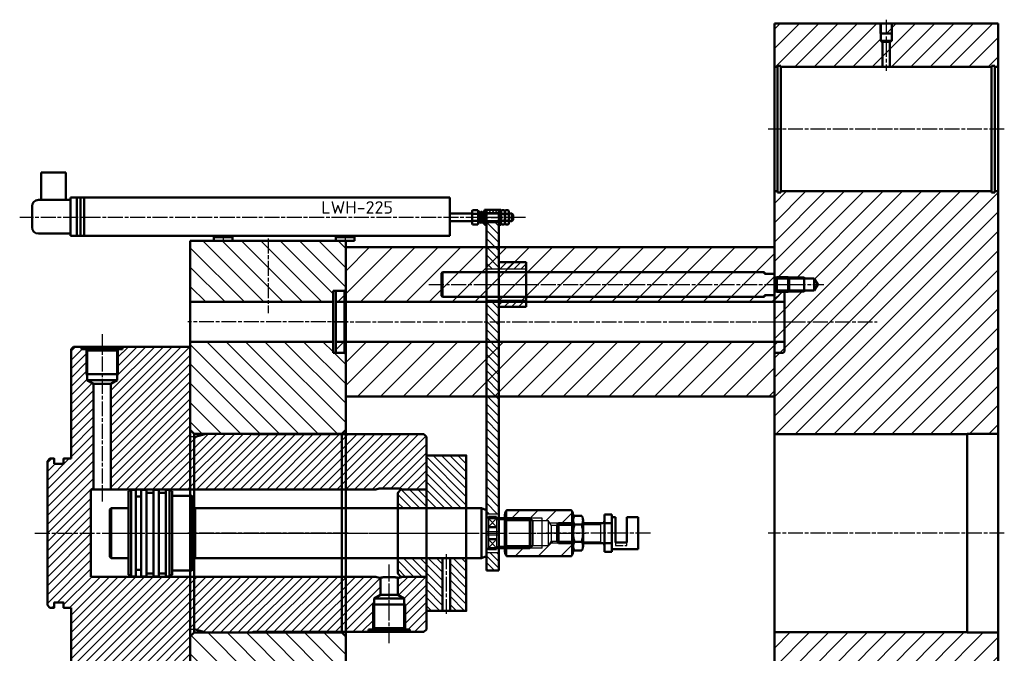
# Model space of a CAD drawing. Header units: millimetres. Extents: x 400 to 2057, y 298 to 1124.
# Tile 2 of 3: x 400 to 1192, y 614 to 1124. Entities that reach past the tile are written whole.
import ezdxf
from ezdxf.enums import TextEntityAlignment as Align

# ---------------------------------------------------------------- set-up
doc = ezdxf.new("R2010")
doc.units = ezdxf.units.MM
for name, pattern in [('AM_DIN_F_W050x2', [3.125, 2.25, -0.875]), ('AM_DIN_G_W050x2', [6.875, 4.75, -0.875, 0.375, -0.875]), ('AM_ISO02W050', [7.5, 6, -1.5]), ('AM_ISO08W050', [18, 12, -1.5, 3, -1.5])]:
    doc.linetypes.add(name, pattern=pattern)
for name, color, linetype, lineweight in [('AM_0', 7, 'Continuous', 50), ('AM_3', 6, 'AM_ISO02W050', 25), ('AM_4', 92, 'Continuous', 25), ('AM_4N', 92, 'Continuous', 25), ('AM_6', 140, 'Continuous', 35), ('AM_7', 142, 'AM_ISO08W050', 25), ('AM_8', 1, 'Continuous', 25)]:
    doc.layers.add(name, color=color, linetype=linetype, lineweight=lineweight)
doc.styles.get("Standard").update_dxf_attribs({"font": 'ISOCP.SHX'})
pattern_1 = [(45, (614.869, 800.738), (-9.1924, 9.1924), [])]
pattern_2 = [(135, (97.744, 710.738), (-7.77817, -7.77817), [])]
pattern_3 = [(45, (2110.772, 710.738), (7.77817, -7.77817), [])]
pattern_4 = [(45, (379.5695, 519.7415), (-3.535534, 3.535534), [])]
pattern_5 = [(135, (752.3824, 651.7373), (-3.3234, -3.3234), [])]
pattern_6 = [(45, (752.3824, 651.7373), (-2.828427, 2.828427), [])]
pattern_7 = [(135, (681.0673, 625.24), (-3.3234, -3.3234), [])]

msp = doc.modelspace()

# ---------------------------------------------------------------- hatches: boundary and pattern name
at = {"layer": 'AM_8'}
h = msp.add_hatch(dxfattribs=at)
h.set_pattern_fill('_U', color=256, scale=11, angle=135, style=0, pattern_type=0)
h.set_pattern_definition(pattern_3)
h.paths.add_polyline_path([(1012.27, 1086.74), (1009.57, 1086.74), (1009.57, 1085.74), (1007.07, 1085.74), (1007.07, 1120.74), (1187.07, 1120.74), (1187.07, 1085.74), (1184.57, 1085.74), (1184.57, 1086.74), (1181.87, 1086.74), (1181.87, 1085.74), (1012.27, 1085.74)])
h.paths.add_polyline_path([(1100.07, 1105.94), (1101.46, 1106.74), (1101.46, 1112.74), (1092.68, 1112.74), (1092.68, 1106.74), (1094.07, 1105.94)], flags=16)
h = msp.add_hatch(dxfattribs=at)
h.set_pattern_fill('_U', color=256, scale=11, angle=135, style=0, pattern_type=0)
h.set_pattern_definition(pattern_3)
h.paths.add_polyline_path([(1007.69, 915.67), (1007.07, 916.74), (1007.07, 985.74), (1009.57, 985.74), (1009.57, 984.74), (1012.27, 984.74), (1012.27, 985.74), (1181.87, 985.74), (1181.87, 984.74), (1184.57, 984.74), (1184.57, 985.74), (1187.07, 985.74), (1187.07, 790.74), (1162.07, 790.74), (1162.07, 790.49), (1007.07, 790.49), (1007.07, 904.74), (1007.69, 905.81), (1039.07, 905.81), (1041.91, 910.74), (1039.07, 915.67)])
h = msp.add_hatch(dxfattribs=at)
h.set_pattern_fill('_U', color=256, scale=1.76, angle=135, style=0, pattern_type=0)
h.set_pattern_definition([(135, (752.3824, 651.7373), (-1.244508, -1.244508), [])])
h.paths.add_polyline_path([(775.38, 968.74), (785.38, 968.74), (785.38, 970.74), (775.38, 970.74)])
h = msp.add_hatch(dxfattribs=at)
h.set_pattern_fill('_U', color=256, scale=4.7, angle=135, style=0, pattern_type=0)
h.set_pattern_definition(pattern_5)
h.paths.add_polyline_path([(785.38, 923.24), (785.38, 960.74), (775.38, 960.74), (775.38, 923.24)])
h = msp.add_hatch(dxfattribs=at)
h.set_pattern_fill('_U', color=256, scale=11, angle=135, style=0, pattern_type=0)
h.set_pattern_definition(pattern_2)
h.paths.add_polyline_path([(652.07, 896.74), (652.07, 905.74), (661.07, 905.74), (662.07, 906.74), (662.07, 945.74), (537.07, 945.74), (537.07, 896.74)])
h = msp.add_hatch(dxfattribs=at)
h.set_pattern_fill('_U', color=256, scale=13, angle=45, style=0, pattern_type=0)
h.set_pattern_definition(pattern_1)
h.paths.add_polyline_path([(1015.07, 904.74), (1014.07, 905.74), (1007.07, 905.74), (1007.07, 940.74), (662.07, 940.74), (662.07, 905.74), (655.07, 905.74), (654.07, 904.74), (654.07, 896.74), (1015.07, 896.74)])
h = msp.add_hatch(dxfattribs=at)
h.set_pattern_fill('_U', color=256, scale=4, angle=45, style=0, pattern_type=0)
h.set_pattern_definition(pattern_6)
h.paths.add_polyline_path([(785.38, 923.24), (807.38, 923.24), (807.38, 928.74), (785.38, 928.74)])
h = msp.add_hatch(dxfattribs=at)
h.set_pattern_fill('_U', color=256, scale=4.7, angle=135, style=0, pattern_type=0)
h.set_pattern_definition(pattern_5)
h.paths.add_polyline_path([(785.38, 726.37), (785.38, 898.24), (775.38, 898.24), (775.38, 726.37)])
h = msp.add_hatch(dxfattribs=at)
h.set_pattern_fill('_U', color=256, scale=4, angle=45, style=0, pattern_type=0)
h.set_pattern_definition(pattern_6)
h.paths.add_polyline_path([(785.38, 892.74), (807.38, 892.74), (807.38, 898.24), (785.38, 898.24)])
h = msp.add_hatch(dxfattribs=at)
h.set_pattern_fill('_U', color=256, scale=11, angle=135, style=0, pattern_type=0)
h.set_pattern_definition(pattern_2)
h.paths.add_polyline_path([(661.07, 855.74), (652.07, 855.74), (652.07, 864.74), (537.07, 864.74), (537.07, 793.74), (540.07, 790.74), (659.07, 790.74), (662.07, 793.74), (662.07, 854.74)])
h = msp.add_hatch(dxfattribs=at)
h.set_pattern_fill('_U', color=256, scale=13, angle=45, style=0, pattern_type=0)
h.set_pattern_definition(pattern_1)
h.paths.add_polyline_path([(654.07, 856.74), (655.07, 855.74), (662.07, 855.74), (662.07, 820.74), (1007.07, 820.74), (1007.07, 855.74), (1014.07, 855.74), (1015.07, 856.74), (1015.07, 864.74), (654.07, 864.74)])
h = msp.add_hatch(dxfattribs=at)
h.set_pattern_fill('_U', color=256, scale=5, angle=45, style=0, pattern_type=0)
h.set_pattern_definition(pattern_4)
edge = h.paths.add_edge_path()
edge.add_line((479.29, 858.74), (478.13, 857.58))
edge.add_line((478.13, 857.58), (478.13, 833.74))
edge.add_line((478.13, 833.74), (473.07, 830.82))
edge.add_line((473.07, 830.82), (473.07, 745.74))
edge.add_line((473.07, 745.74), (686.33, 745.74))
edge.add_line((686.33, 745.74), (689.07, 746.74))
edge.add_line((689.07, 746.74), (705.07, 746.74))
edge.add_line((705.07, 746.74), (707.82, 745.74))
edge.add_line((707.82, 745.74), (727.07, 745.74))
edge.add_line((727.07, 745.74), (727.07, 788.24))
edge.add_line((727.07, 788.24), (725.07, 790.24))
edge.add_line((725.07, 790.24), (587.57, 790.24))
edge.add_arc((587.57, 790.74), 0.499, 180.00011, 269.99989, ccw=False)
edge.add_line((587.07, 790.74), (587.07, 790.74))
edge.add_line((587.07, 790.74), (549.79, 790.74))
edge.add_line((549.79, 790.74), (540.85, 788.34))
edge.add_line((540.85, 788.34), (537.07, 788.34))
edge.add_line((537.07, 788.34), (537.07, 860.74))
edge.add_line((537.07, 860.74), (443.07, 860.74))
edge.add_line((443.07, 860.74), (441.07, 858.74))
edge.add_line((441.07, 858.74), (441.07, 770.74))
edge.add_line((441.07, 770.74), (435.27, 770.74))
edge.add_arc((435.27, 770.54), 0.2, 89.99985, 180)
edge.add_line((435.07, 770.54), (435.07, 766.64))
edge.add_line((435.07, 766.64), (435.07, 766.44))
edge.add_line((435.07, 766.44), (434.87, 766.44))
edge.add_line((434.87, 766.44), (427.77, 766.44))
edge.add_line((427.77, 766.44), (427.57, 766.44))
edge.add_line((427.57, 766.44), (427.57, 766.64))
edge.add_line((427.57, 766.64), (427.57, 770.54))
edge.add_arc((427.37, 770.54), 0.2, 360, 450.0016)
edge.add_line((427.37, 770.74), (424.07, 770.74))
edge.add_line((424.07, 770.74), (422.07, 768.74))
edge.add_line((422.07, 768.74), (422.07, 652.74))
edge.add_line((422.07, 652.74), (424.07, 650.74))
edge.add_line((424.07, 650.74), (427.37, 650.74))
edge.add_arc((427.37, 650.94), 0.2, 269.99957, 360.00043)
edge.add_line((427.57, 650.94), (427.57, 655.04))
edge.add_line((427.57, 655.04), (427.77, 655.04))
edge.add_line((427.77, 655.04), (435.07, 655.04))
edge.add_line((435.07, 655.04), (435.07, 650.94))
edge.add_arc((435.27, 650.94), 0.2, 180.00101, 269.99899)
edge.add_line((435.27, 650.74), (441.07, 650.74))
edge.add_line((441.07, 650.74), (441.07, 562.74))
edge.add_line((441.07, 562.74), (443.07, 560.74))
edge.add_line((443.07, 560.74), (537.07, 560.74))
edge.add_line((537.07, 560.74), (537.07, 633.14))
edge.add_line((537.07, 633.14), (540.85, 633.14))
edge.add_line((540.85, 633.14), (549.79, 630.74))
edge.add_line((549.79, 630.74), (587.07, 630.74))
edge.add_line((587.07, 630.74), (587.07, 630.74))
edge.add_arc((587.57, 630.74), 0.499, 89.9996, 180.0004, ccw=False)
edge.add_line((587.57, 631.24), (680.57, 631.24))
edge.add_line((680.57, 631.24), (680.57, 633.24))
edge.add_line((680.57, 633.24), (683.85, 633.24))
edge.add_line((683.85, 633.24), (685.01, 634.4))
edge.add_line((685.01, 634.4), (685.01, 658.24))
edge.add_line((685.01, 658.24), (690.07, 661.16))
edge.add_line((690.07, 661.16), (690.07, 674.74))
edge.add_line((690.07, 674.74), (689.07, 674.74))
edge.add_line((689.07, 674.74), (686.33, 675.74))
edge.add_line((686.33, 675.74), (457.07, 675.74))
edge.add_line((457.07, 675.74), (457.07, 745.74))
edge.add_line((457.07, 745.74), (459.07, 745.74))
edge.add_line((459.07, 745.74), (459.07, 830.82))
edge.add_line((459.07, 830.82), (454.01, 833.74))
edge.add_line((454.01, 833.74), (454.01, 857.58))
edge.add_line((454.01, 857.58), (452.85, 858.74))
edge.add_line((452.85, 858.74), (479.29, 858.74))
h = msp.add_hatch(dxfattribs=at)
h.set_pattern_fill('_U', color=256, scale=4.7, angle=135, style=0, pattern_type=0)
h.set_pattern_definition(pattern_7)
h.paths.add_polyline_path([(706.57, 745.74), (704.07, 743.24), (704.07, 730.74), (759.07, 730.74), (759.07, 773.24), (727.07, 773.24), (727.07, 745.74)])
h = msp.add_hatch(dxfattribs=at)
h.set_pattern_fill('_U', color=256, scale=10.4, angle=45, style=0, pattern_type=0)
h.set_pattern_definition([(45, (760.106, 672.264), (-7.3539, 7.3539), [])])
edge = h.paths.add_edge_path()
edge.add_line((844.11, 717.16), (844.1, 704.32))
edge.add_line((844.1, 704.32), (845.11, 702.74))
edge.add_line((845.11, 702.74), (845.11, 724.02))
edge.add_arc((836.82, 724.52), 8.31, 356.54854, 394.43076)
edge.add_line((843.67, 729.21), (791.55, 729.21))
edge.add_arc((800.45, 723.84), 10.4, 148.86375, 186.06067)
edge.add_line((790.11, 722.74), (790.11, 722.74))
edge.add_line((790.11, 722.74), (791.17, 720.9))
edge.add_line((791.17, 720.9), (825.11, 720.9))
edge.add_line((825.11, 720.9), (827.46, 717.16))
edge.add_line((827.46, 717.16), (844.11, 717.16))
h = msp.add_hatch(dxfattribs=at)
h.set_pattern_fill('_U', color=256, scale=13, angle=45, style=0, pattern_type=0)
h.set_pattern_definition([(45, (760.106, 672.264), (-9.1924, 9.1924), [])])
edge = h.paths.add_edge_path()
edge.add_arc((798.4, 696.96), 8.3, 176.54526, 214.43402)
edge.add_line((791.55, 692.26), (843.67, 692.26))
edge.add_arc((836.82, 696.96), 8.3, 325.56764, 363.45346)
edge.add_line((845.11, 697.46), (845.11, 702.74))
edge.add_line((845.11, 702.74), (844.1, 704.32))
edge.add_line((844.1, 704.32), (827.46, 704.32))
edge.add_line((827.46, 704.32), (825.11, 700.58))
edge.add_line((825.11, 700.58), (791.17, 700.58))
edge.add_line((791.17, 700.58), (791.17, 720.9))
edge.add_line((791.17, 720.9), (790.11, 722.74))
edge.add_line((790.11, 722.74), (790.11, 697.46))
h = msp.add_hatch(dxfattribs=at)
h.set_pattern_fill('_U', color=256, scale=4.7, angle=135, style=0, pattern_type=0)
h.set_pattern_definition(pattern_7)
h.paths.add_polyline_path([(727.07, 648.24), (740.07, 648.24), (740.07, 690.74), (704.07, 690.74), (704.07, 678.24), (706.57, 675.74), (727.07, 675.74)])
h = msp.add_hatch(dxfattribs=at)
h.set_pattern_fill('_U', color=256, scale=4.7, angle=135, style=0, pattern_type=0)
h.set_pattern_definition(pattern_7)
h.paths.add_polyline_path([(746.07, 690.74), (746.07, 648.24), (759.07, 648.24), (759.07, 690.74)])
h = msp.add_hatch(dxfattribs=at)
h.set_pattern_fill('_U', color=256, scale=3.76, angle=135, style=0, pattern_type=0)
h.set_pattern_definition([(135, (752.3824, 651.7373), (-2.65872, -2.65872), [])])
h.paths.add_polyline_path([(775.38, 695.11), (775.38, 680.74), (785.38, 680.74), (785.38, 695.11)])
h = msp.add_hatch(dxfattribs=at)
h.set_pattern_fill('_U', color=256, scale=5, angle=45, style=0, pattern_type=0)
h.set_pattern_definition(pattern_4)
h.paths.add_polyline_path([(709.13, 634.4), (710.29, 633.24), (713.57, 633.24), (713.57, 631.24), (725.07, 631.24), (727.07, 633.24), (727.07, 675.74), (707.82, 675.74), (705.07, 674.74), (704.07, 674.74), (704.07, 661.16), (709.13, 658.24), (709.13, 658.24)])
h = msp.add_hatch(dxfattribs=at)
h.set_pattern_fill('_U', color=256, scale=11, angle=135, style=0, pattern_type=0)
h.set_pattern_definition(pattern_2)
h.paths.add_polyline_path([(662.07, 627.74), (659.07, 630.74), (540.07, 630.74), (537.07, 627.74), (537.07, 599.49), (662.07, 599.49)])
h = msp.add_hatch(dxfattribs=at)
h.set_pattern_fill('_U', color=256, scale=11, angle=135, style=0, pattern_type=0)
h.set_pattern_definition(pattern_3)
h.paths.add_polyline_path([(1018.31, 553.59), (1017.07, 555.74), (1017.07, 565.74), (1008.07, 565.74), (1007.07, 566.74), (1007.07, 630.99), (1162.07, 630.99), (1162.07, 630.74), (1187.07, 630.74), (1187.07, 435.74), (1184.57, 435.74), (1184.57, 436.74), (1181.87, 436.74), (1181.87, 435.74), (1012.27, 435.74), (1012.27, 436.74), (1009.57, 436.74), (1009.57, 435.74), (1007.07, 435.74), (1007.07, 514.74), (1008.07, 515.74), (1017.07, 515.74), (1017.07, 525.74), (1018.31, 527.88), (1077.27, 527.88), (1084.69, 540.74), (1077.27, 553.59)])

# ---------------------------------------------------------------- linework, layer by layer
for p, q in [((785.38, 970.74), (775.38, 970.74)), ((775.38, 968.74), (785.38, 968.74)), ((775.38, 960.74), (785.38, 960.74)), ((807.38, 928.74), (785.38, 928.74)), ((807.38, 892.74), (807.38, 928.74)), ((775.38, 923.24), (807.38, 923.24)), ((775.38, 898.24), (807.38, 898.24)), ((785.38, 892.74), (807.38, 892.74)), ((540.85, 788.34), (537.07, 788.34)), ((791.55, 729.21), (791.55, 692.26)), ((791.55, 729.21), (843.67, 729.21)), ((843.67, 729.21), (843.67, 692.26)), ((775.38, 726.37), (785.38, 726.37)), ((776.88, 723.74), (776.88, 697.74)), ((776.88, 722.76), (783.38, 715.69)), ((783.38, 722.76), (776.88, 715.69)), ((783.38, 723.74), (783.38, 697.74)), ((790.11, 697.46), (790.11, 722.74)), ((791.17, 720.9), (790.11, 722.74)), ((820.11, 698.74), (820.11, 722.74)), ((845.11, 724.02), (845.11, 697.46)), ((791.17, 700.58), (791.17, 720.9)), ((791.17, 720.9), (825.11, 720.9)), ((827.46, 717.16), (825.11, 720.9)), ((825.11, 720.9), (825.11, 700.58)), ((827.46, 717.16), (827.46, 704.32)), ((827.46, 717.16), (844.11, 717.16)), ((844.1, 704.32), (844.11, 717.16)), ((844.11, 717.16), (845.1, 718.74)), ((775.38, 712.15), (785.38, 712.15)), ((775.38, 709.33), (785.38, 709.33)), ((783.38, 698.72), (776.88, 705.79)), ((783.38, 705.79), (776.88, 698.72)), ((791.17, 700.58), (790.11, 698.74)), ((825.11, 700.58), (791.17, 700.58)), ((827.46, 704.32), (825.11, 700.58)), ((827.46, 704.32), (844.1, 704.32)), ((845.11, 702.74), (844.1, 704.32)), ((775.38, 695.11), (785.38, 695.11)), ((791.55, 692.26), (843.67, 692.26)), ((775.38, 680.74), (785.38, 680.74)), ((540.85, 633.14), (537.07, 633.14))]:
    msp.add_line(p, q)
for centre, radius, start, end in [((800.45, 723.84), 10.4, 148.86375, 186.06067), ((836.82, 724.52), 8.31, 356.54854, 34.43076), ((798.4, 696.96), 8.3, 176.54526, 214.43402), ((836.82, 696.96), 8.3, 325.56764, 3.45346)]:
    msp.add_arc(centre, radius, start, end)
at = {"color": 0, "linetype": 'ByBlock', "lineweight": -2}
msp.add_point((596.41, 710.74), dxfattribs=at)
at = {"layer": 'AM_0'}
for p, q in [((1007.07, 1120.74), (1007.07, 916.74)), ((1187.07, 1120.74), (1007.07, 1120.74)), ((1007.07, 300.74), (1007.07, 1120.74)), ((1007.07, 1120.74), (1187.07, 1120.74)), ((1092.68, 1120.38), (1092.68, 1106.74)), ((1101.46, 1120.38), (1101.46, 1106.74)), ((1187.07, 790.74), (1187.07, 1120.74)), ((1187.07, 1120.74), (1187.07, 300.74)), ((1092.07, 1112.74), (1102.07, 1112.74)), ((1092.68, 1106.74), (1094.07, 1105.94)), ((1101.46, 1106.74), (1092.68, 1106.74)), ((1094.07, 1105.94), (1094.07, 1085.74)), ((1100.07, 1105.94), (1094.07, 1105.94)), ((1101.46, 1106.74), (1100.07, 1105.94)), ((1100.07, 1105.94), (1100.07, 1085.74)), ((1009.57, 1085.74), (1007.07, 1085.74)), ((1009.57, 1086.74), (1009.57, 984.74)), ((1012.27, 1086.74), (1009.57, 1086.74)), ((1012.27, 1086.74), (1012.27, 984.74)), ((1012.27, 1085.74), (1181.87, 1085.74)), ((1181.87, 1086.74), (1181.87, 984.74)), ((1181.87, 1086.74), (1184.57, 1086.74)), ((1184.57, 1086.74), (1184.57, 984.74)), ((1184.57, 1085.74), (1187.07, 1085.74)), ((416.91, 978.76), (416.91, 1000.76)), ((416.91, 1000.76), (436.91, 1000.76)), ((436.91, 1000.76), (436.91, 978.76)), ((1007.07, 985.74), (1009.57, 985.74)), ((1009.57, 984.74), (1012.27, 984.74)), ((1012.27, 985.74), (1181.87, 985.74)), ((1184.57, 984.74), (1181.87, 984.74)), ((1187.07, 985.74), (1184.57, 985.74)), ((440.76, 978.76), (414.76, 978.76)), ((440.76, 978.76), (440.76, 980.76)), ((440.76, 980.76), (445.76, 980.76)), ((440.76, 951.76), (440.76, 978.76)), ((445.76, 980.76), (745.76, 980.76)), ((445.76, 949.76), (445.76, 980.76)), ((448.76, 980.76), (448.76, 949.76)), ((451.76, 980.76), (451.76, 949.76)), ((745.76, 980.76), (745.76, 949.76)), ((409.76, 973.76), (409.76, 956.76)), ((745.76, 967.76), (763.76, 967.76)), ((763.76, 969.09), (763.76, 960.43)), ((768.31, 970.53), (764.21, 970.53)), ((768.31, 967.64), (764.21, 967.64)), ((768.76, 960.43), (768.76, 969.09)), ((768.85, 968.71), (768.76, 967.76)), ((769.16, 965.76), (768.85, 968.81)), ((769.06, 964.81), (769.47, 968.81)), ((770.46, 968.71), (769.96, 963.76)), ((770.77, 965.76), (770.46, 968.81)), ((770.67, 964.81), (771.07, 968.81)), ((772.07, 968.71), (771.57, 963.76)), ((772.38, 965.76), (772.07, 968.81)), ((772.28, 964.81), (772.68, 968.81)), ((773.03, 960.79), (773.53, 968.79)), ((775.38, 970.76), (773.78, 970.76)), ((773.78, 970.76), (773.78, 958.76)), ((773.78, 969.19), (773.78, 960.32)), ((775.38, 958.76), (775.38, 970.76)), ((775.38, 680.74), (775.38, 970.74)), ((775.38, 970.74), (785.38, 970.74)), ((775.38, 967.76), (785.38, 967.76)), ((786.98, 970.76), (785.38, 970.76)), ((785.38, 970.76), (785.38, 958.76)), ((785.38, 970.74), (785.38, 680.74)), ((786.98, 958.76), (786.98, 970.76)), ((786.98, 969.09), (786.98, 960.43)), ((789.73, 970.53), (787.43, 970.53)), ((787.43, 967.64), (789.73, 967.64)), ((790.18, 960.43), (790.18, 969.09)), ((790.18, 969.09), (790.18, 960.43)), ((792.93, 970.53), (790.63, 970.53)), ((790.63, 967.64), (792.93, 967.64)), ((793.38, 960.43), (793.38, 969.09)), ((793.38, 967.76), (795.76, 967.76)), ((795.76, 967.76), (795.76, 961.76)), ((795.76, 967.76), (796.76, 966.76)), ((796.76, 966.76), (796.76, 962.76)), ((763.76, 961.76), (745.76, 961.76)), ((768.31, 961.87), (764.21, 961.87)), ((764.21, 958.98), (768.31, 958.98)), ((768.76, 961.76), (769.16, 965.76)), ((769.06, 964.81), (769.16, 965.76)), ((770.06, 964.71), (769.66, 960.71)), ((770.06, 964.71), (769.96, 963.76)), ((769.96, 963.76), (770.27, 960.71)), ((770.27, 960.81), (770.77, 965.76)), ((770.67, 964.81), (770.77, 965.76)), ((771.67, 964.71), (771.27, 960.71)), ((771.67, 964.71), (771.57, 963.76)), ((771.57, 963.76), (771.88, 960.71)), ((771.88, 960.81), (772.38, 965.76)), ((772.28, 964.81), (772.38, 965.76)), ((773.28, 964.71), (772.87, 960.71)), ((773.03, 960.79), (773.03, 962.29)), ((773.28, 964.71), (773.18, 963.76)), ((773.78, 958.76), (775.38, 958.76)), ((785.38, 961.76), (775.38, 961.76)), ((785.38, 958.76), (786.98, 958.76)), ((787.43, 961.87), (789.73, 961.87)), ((787.43, 958.98), (789.73, 958.98)), ((790.63, 961.87), (792.93, 961.87)), ((790.63, 958.98), (792.93, 958.98)), ((795.76, 961.76), (793.38, 961.76)), ((796.76, 962.76), (795.76, 961.76)), ((414.76, 951.76), (440.76, 951.76)), ((440.76, 949.76), (440.76, 951.76)), ((445.76, 949.76), (440.76, 949.76)), ((745.76, 949.76), (445.76, 949.76)), ((537.07, 945.74), (589.57, 945.74)), ((537.07, 793.74), (537.07, 945.74)), ((537.07, 945.74), (662.07, 945.74)), ((537.07, 465.74), (537.07, 945.74)), ((556.11, 945.76), (556.11, 949.76)), ((556.11, 948.76), (571.11, 948.76)), ((571.11, 945.76), (556.11, 945.76)), ((571.11, 949.76), (571.11, 945.76)), ((589.57, 945.74), (599.57, 945.74)), ((599.57, 945.74), (609.57, 945.74)), ((609.57, 945.74), (662.07, 945.74)), ((654.18, 945.76), (654.18, 949.76)), ((654.18, 948.76), (669.18, 948.76)), ((669.18, 945.76), (654.18, 945.76)), ((662.07, 945.74), (662.07, 793.74)), ((662.07, 945.74), (662.07, 465.74)), ((669.18, 949.76), (669.18, 945.76)), ((1007.07, 940.74), (662.07, 940.74)), ((662.07, 940.74), (662.07, 905.74)), ((1007.07, 940.74), (662.07, 940.74)), ((1007.07, 905.74), (1007.07, 940.74)), ((1007.07, 905.74), (1007.07, 940.74)), ((785.38, 928.74), (807.38, 928.74)), ((807.38, 928.74), (807.38, 923.24)), ((740.07, 920.74), (739.07, 919.74)), ((739.07, 919.74), (739.07, 901.74)), ((740.07, 900.74), (740.07, 920.74)), ((999.07, 920.74), (740.07, 920.74)), ((807.38, 923.24), (807.38, 898.24)), ((999.07, 919.24), (999.07, 920.74)), ((1007.07, 919.24), (999.07, 919.24)), ((1007.07, 916.39), (1007.07, 919.24)), ((1007.07, 916.74), (1007.69, 915.67)), ((1007.07, 905.09), (1007.07, 916.39)), ((1007.69, 915.67), (1007.69, 905.81)), ((1007.69, 915.67), (1039.07, 915.67)), ((1018.07, 916.74), (1009.07, 916.74)), ((1009.07, 916.74), (1009.07, 916.39)), ((1009.07, 905.09), (1009.07, 916.39)), ((1018.07, 904.74), (1018.07, 916.74)), ((1019.07, 915.74), (1018.07, 916.74)), ((1019.07, 905.74), (1019.07, 915.74)), ((1031.07, 904.74), (1031.07, 916.74)), ((1039.07, 905.81), (1039.07, 915.67)), ((1039.07, 915.67), (1041.91, 910.74)), ((652.07, 896.74), (652.07, 905.74)), ((652.07, 905.74), (661.07, 905.74)), ((655.07, 905.74), (654.07, 904.74)), ((655.07, 905.74), (654.07, 904.74)), ((654.07, 904.74), (654.07, 896.74)), ((654.07, 904.74), (654.07, 856.74)), ((662.07, 905.74), (655.07, 905.74)), ((661.57, 905.74), (655.07, 905.74)), ((661.07, 905.74), (662.07, 906.74)), ((661.07, 905.74), (661.07, 855.74)), ((1007.69, 905.81), (1007.07, 904.74)), ((1014.07, 905.74), (1007.07, 905.74)), ((1007.07, 902.24), (1007.07, 905.09)), ((1007.07, 904.74), (1007.07, 790.49)), ((1014.07, 905.74), (1007.57, 905.74)), ((1039.07, 905.81), (1007.69, 905.81)), ((1009.07, 905.09), (1009.07, 904.74)), ((1009.07, 904.74), (1018.07, 904.74)), ((1015.07, 904.74), (1014.07, 905.74)), ((1015.07, 904.74), (1014.07, 905.74)), ((1015.07, 896.74), (1015.07, 904.74)), ((1015.07, 856.74), (1015.07, 904.74)), ((1018.07, 904.74), (1019.07, 905.74)), ((1041.91, 910.74), (1039.07, 905.81)), ((537.07, 896.74), (652.07, 896.74)), ((652.07, 896.74), (652.07, 855.74)), ((654.07, 896.74), (1015.07, 896.74)), ((654.07, 864.74), (654.07, 896.74)), ((739.07, 901.74), (740.07, 900.74)), ((740.07, 900.74), (999.07, 900.74)), ((807.38, 892.74), (807.38, 898.24)), ((999.07, 900.74), (999.07, 902.24)), ((999.07, 902.24), (1007.07, 902.24)), ((1015.07, 864.74), (1015.07, 896.74)), ((785.38, 892.74), (807.38, 892.74)), ((537.07, 864.74), (652.07, 864.74)), ((1015.07, 864.74), (654.07, 864.74)), ((654.07, 856.74), (654.07, 864.74)), ((1015.07, 864.74), (1015.07, 856.74)), ((441.07, 858.74), (443.07, 860.74)), ((441.07, 770.74), (441.07, 858.74)), ((443.07, 860.74), (537.07, 860.74)), ((449.57, 858.74), (449.57, 860.74)), ((452.85, 858.74), (449.57, 858.74)), ((454.01, 857.58), (452.85, 858.74)), ((452.85, 858.74), (479.29, 858.74)), ((454.01, 833.74), (454.01, 857.58)), ((454.01, 857.58), (478.13, 857.58)), ((478.13, 857.58), (479.29, 858.74)), ((478.13, 833.74), (478.13, 857.58)), ((479.29, 858.74), (482.57, 858.74)), ((482.57, 858.74), (482.57, 860.74)), ((537.07, 788.34), (537.07, 860.74)), ((652.07, 855.74), (661.07, 855.74)), ((655.07, 855.74), (654.07, 856.74)), ((654.07, 856.74), (655.07, 855.74)), ((661.57, 855.74), (655.07, 855.74)), ((655.07, 855.74), (662.07, 855.74)), ((661.07, 855.74), (662.07, 854.74)), ((662.07, 855.74), (662.07, 820.74)), ((662.07, 855.74), (662.07, 820.74)), ((1007.07, 820.74), (1007.07, 855.74)), ((1007.07, 855.74), (1014.07, 855.74)), ((1007.07, 820.88), (1007.07, 855.74)), ((1014.07, 855.74), (1007.57, 855.74)), ((1014.07, 855.74), (1015.07, 856.74)), ((1015.07, 856.74), (1014.07, 855.74)), ((452.85, 838.74), (479.29, 838.74)), ((459.07, 830.82), (454.01, 833.74)), ((454.01, 833.74), (478.13, 833.74)), ((473.07, 830.82), (478.13, 833.74)), ((459.07, 745.74), (459.07, 830.82)), ((459.07, 830.82), (473.07, 830.82)), ((473.07, 745.74), (473.07, 830.82)), ((1007.07, 820.74), (662.07, 820.74)), ((662.07, 820.74), (1007.07, 820.74)), ((540.07, 790.74), (537.07, 793.74)), ((537.07, 627.74), (537.07, 793.74)), ((662.07, 793.74), (659.07, 790.74)), ((662.07, 627.74), (662.07, 793.74)), ((659.07, 790.74), (540.07, 790.74)), ((540.07, 630.74), (540.07, 790.74)), ((540.85, 788.34), (549.79, 790.74)), ((549.79, 790.74), (587.07, 790.74)), ((587.07, 790.74), (587.07, 790.74)), ((587.57, 790.24), (725.07, 790.24)), ((659.07, 630.74), (659.07, 790.74)), ((725.07, 790.24), (727.07, 788.24)), ((727.07, 788.24), (727.07, 633.24)), ((1007.07, 790.49), (1162.07, 790.49)), ((1007.07, 630.99), (1007.07, 790.49)), ((1162.07, 790.49), (1162.07, 790.74)), ((1162.07, 790.74), (1187.07, 790.74)), ((1162.07, 790.49), (1162.07, 630.99)), ((1187.07, 630.74), (1187.07, 790.74)), ((422.07, 768.74), (424.07, 770.74)), ((422.07, 652.74), (422.07, 768.74)), ((424.07, 770.74), (427.37, 770.74)), ((427.57, 770.54), (427.57, 766.44)), ((435.07, 766.44), (435.07, 770.54)), ((435.27, 770.74), (441.07, 770.74)), ((427.57, 766.44), (435.07, 766.44)), ((457.07, 745.74), (457.07, 675.74)), ((686.33, 745.74), (457.07, 745.74)), ((487.39, 744.38), (489.39, 745.54)), ((489.39, 745.54), (489.39, 710.74)), ((489.39, 745.54), (492.99, 745.54)), ((493.19, 745.34), (493.19, 741.04)), ((497.39, 741.04), (497.39, 745.34)), ((497.59, 745.54), (501.79, 745.54)), ((501.79, 745.54), (501.79, 743.24)), ((507.39, 743.24), (507.39, 745.54)), ((507.39, 745.54), (511.79, 745.54)), ((511.79, 745.54), (511.79, 743.24)), ((517.39, 743.24), (517.39, 745.54)), ((517.39, 745.54), (520.39, 745.54)), ((520.39, 745.54), (520.39, 710.74)), ((520.39, 745.54), (522.39, 744.38)), ((689.07, 746.74), (686.33, 745.74)), ((705.07, 746.74), (689.07, 746.74)), ((707.82, 745.74), (705.07, 746.74)), ((727.07, 745.74), (707.82, 745.74)), ((487.39, 731.74), (487.39, 744.38)), ((493.19, 741.04), (493.19, 710.74)), ((493.99, 740.24), (496.59, 740.24)), ((497.39, 741.04), (497.39, 710.74)), ((501.79, 743.24), (501.79, 710.74)), ((501.79, 743.24), (507.39, 743.24)), ((507.39, 743.24), (507.39, 710.74)), ((511.79, 743.24), (511.79, 710.74)), ((511.79, 743.24), (517.39, 743.24)), ((517.39, 743.24), (517.39, 710.74)), ((522.39, 744.38), (522.39, 741.74)), ((522.39, 741.74), (522.39, 710.74)), ((523.39, 740.74), (538.38, 740.74)), ((538.38, 740.74), (538.38, 710.74)), ((538.38, 740.74), (539.38, 739.74)), ((539.38, 739.74), (539.38, 731.44)), ((472.38, 729.74), (473.38, 730.74)), ((472.38, 710.74), (472.38, 729.74)), ((473.38, 710.74), (473.38, 730.74)), ((473.38, 730.74), (486.39, 730.74)), ((487.39, 731.74), (487.39, 710.74)), ((539.38, 731.44), (539.38, 710.74)), ((540.38, 730.44), (540.68, 730.44)), ((540.88, 730.74), (540.88, 690.74)), ((540.88, 730.64), (540.88, 730.74)), ((540.88, 730.74), (771.38, 730.74)), ((704.07, 730.74), (759.07, 730.74)), ((771.38, 730.74), (775.38, 729.28)), ((771.38, 730.74), (771.38, 710.74)), ((775.38, 729.28), (775.38, 710.74)), ((791.55, 729.21), (843.67, 729.21)), ((775.38, 723.44), (776.88, 723.44)), ((776.88, 723.64), (776.88, 723.74)), ((776.88, 723.74), (783.38, 723.74)), ((776.88, 722.76), (783.38, 722.76)), ((810.38, 722.74), (783.38, 722.74)), ((790.11, 722.74), (790.11, 724.02)), ((790.11, 722.74), (790.11, 698.74)), ((810.38, 722.74), (810.38, 710.74)), ((812.38, 720.74), (810.38, 722.74)), ((845.11, 724.02), (845.11, 718.74)), ((845.11, 700.34), (845.11, 721.13)), ((846.19, 724.59), (852.03, 724.59)), ((853.11, 721.13), (853.11, 700.34)), ((870.33, 720.72), (870.33, 725.72)), ((870.33, 725.72), (876.33, 725.72)), ((876.33, 725.72), (876.33, 695.72)), ((879.33, 723.71), (876.33, 723.71)), ((879.33, 703.22), (879.33, 723.71)), ((888.33, 703.72), (888.33, 723.71)), ((888.33, 723.71), (897.33, 723.71)), ((897.33, 697.73), (897.33, 723.71)), ((776.88, 715.69), (783.38, 715.69)), ((812.38, 710.74), (812.38, 720.74)), ((832.33, 717.72), (833.33, 718.72)), ((832.33, 703.72), (832.33, 717.72)), ((833.33, 718.72), (833.33, 702.72)), ((833.33, 718.72), (845.11, 718.72)), ((845.1, 702.74), (845.1, 718.74)), ((845.1, 702.66), (845.1, 718.66)), ((846.19, 717.66), (852.03, 717.66)), ((853.11, 718.72), (868.33, 718.72)), ((870.33, 720.72), (870.33, 700.72)), ((870.33, 718.72), (876.33, 718.72)), ((472.38, 691.74), (472.38, 710.74)), ((473.38, 690.74), (473.38, 710.74)), ((487.39, 689.74), (487.39, 710.74)), ((489.39, 675.94), (489.39, 710.74)), ((493.19, 680.44), (493.19, 710.74)), ((497.39, 680.44), (497.39, 710.74)), ((501.79, 678.24), (501.79, 710.74)), ((507.39, 678.24), (507.39, 710.74)), ((511.79, 678.24), (511.79, 710.74)), ((517.39, 678.24), (517.39, 710.74)), ((520.39, 675.94), (520.39, 710.74)), ((522.39, 679.74), (522.39, 710.74)), ((538.38, 680.74), (538.38, 710.74)), ((539.38, 690.04), (539.38, 710.74)), ((771.38, 690.74), (771.38, 710.74)), ((775.38, 692.2), (775.38, 710.74)), ((776.88, 705.79), (783.38, 705.79)), ((810.38, 698.74), (810.38, 710.74)), ((812.38, 710.74), (812.38, 700.74)), ((775.38, 698.04), (776.88, 698.04)), ((776.88, 698.72), (783.38, 698.72)), ((776.88, 697.84), (776.88, 697.74)), ((776.88, 697.74), (783.38, 697.74)), ((810.38, 698.74), (783.38, 698.74)), ((790.11, 697.46), (790.11, 698.74)), ((812.38, 700.74), (810.38, 698.74)), ((833.33, 702.72), (832.33, 703.72)), ((845.11, 702.72), (833.33, 702.72)), ((845.11, 702.74), (845.11, 697.46)), ((846.19, 703.81), (852.03, 703.81)), ((868.33, 702.72), (853.11, 702.72)), ((870.33, 702.72), (876.33, 702.72)), ((870.33, 695.72), (870.33, 700.72)), ((876.33, 697.73), (897.33, 697.73)), ((888.33, 703.22), (879.33, 703.22)), ((888.33, 703.72), (888.33, 703.22)), ((473.38, 690.74), (472.38, 691.74)), ((486.39, 690.74), (473.38, 690.74)), ((487.39, 677.09), (487.39, 689.74)), ((539.38, 690.04), (539.38, 681.74)), ((540.68, 691.04), (540.38, 691.04)), ((540.88, 690.74), (540.88, 690.84)), ((771.38, 690.74), (540.88, 690.74)), ((704.07, 690.74), (759.07, 690.74)), ((740.07, 690.74), (740.07, 648.24)), ((746.07, 648.24), (746.07, 690.74)), ((771.38, 690.74), (775.38, 692.2)), ((843.67, 692.26), (791.55, 692.26)), ((852.03, 696.88), (846.19, 696.88)), ((876.33, 695.72), (870.33, 695.72)), ((539.38, 681.74), (538.38, 680.74)), ((686.33, 675.74), (457.07, 675.74)), ((489.39, 675.94), (487.39, 677.09)), ((492.99, 675.94), (489.39, 675.94)), ((493.19, 680.44), (493.19, 676.14)), ((496.59, 681.24), (493.99, 681.24)), ((497.39, 676.14), (497.39, 680.44)), ((501.79, 675.94), (497.59, 675.94)), ((501.79, 678.24), (501.79, 675.94)), ((507.39, 678.24), (501.79, 678.24)), ((507.39, 675.94), (507.39, 678.24)), ((511.79, 675.94), (507.39, 675.94)), ((511.79, 678.24), (511.79, 675.94)), ((517.39, 678.24), (511.79, 678.24)), ((517.39, 675.94), (517.39, 678.24)), ((520.39, 675.94), (517.39, 675.94)), ((522.39, 677.09), (520.39, 675.94)), ((522.39, 679.74), (522.39, 677.09)), ((538.38, 680.74), (523.39, 680.74)), ((689.07, 674.74), (686.33, 675.74)), ((690.07, 674.74), (689.07, 674.74)), ((690.07, 661.16), (690.07, 674.74)), ((704.07, 661.16), (704.07, 674.74)), ((704.07, 674.74), (705.07, 674.74)), ((705.07, 674.74), (707.82, 675.74)), ((707.82, 675.74), (727.07, 675.74)), ((785.38, 680.74), (775.38, 680.74)), ((685.01, 658.24), (690.07, 661.16)), ((685.01, 658.24), (709.13, 658.24)), ((685.01, 634.4), (685.01, 658.24)), ((690.07, 661.16), (704.07, 661.16)), ((709.13, 658.24), (704.07, 661.16)), ((709.13, 634.4), (709.13, 658.24)), ((424.07, 650.74), (422.07, 652.74)), ((427.37, 650.74), (424.07, 650.74)), ((427.57, 655.04), (427.57, 650.94)), ((435.07, 655.04), (427.57, 655.04)), ((435.07, 650.94), (435.07, 655.04)), ((441.07, 650.74), (435.27, 650.74)), ((441.07, 562.74), (441.07, 650.74)), ((683.85, 653.24), (710.29, 653.24)), ((683.85, 653.24), (710.29, 653.24)), ((683.85, 633.24), (685.01, 634.4)), ((685.01, 634.4), (709.13, 634.4)), ((710.29, 633.24), (709.13, 634.4)), ((537.07, 560.74), (537.07, 633.14)), ((540.07, 630.74), (537.07, 627.74)), ((537.07, 627.74), (537.07, 599.49)), ((659.07, 630.74), (540.07, 630.74)), ((540.85, 633.14), (549.79, 630.74)), ((549.79, 630.74), (587.07, 630.74)), ((587.07, 630.74), (587.07, 630.74)), ((587.57, 631.24), (725.07, 631.24)), ((662.07, 627.74), (659.07, 630.74)), ((662.07, 599.49), (662.07, 627.74)), ((680.57, 631.24), (680.57, 633.24)), ((680.57, 633.24), (683.85, 633.24)), ((683.85, 633.24), (710.29, 633.24)), ((713.57, 633.24), (710.29, 633.24)), ((713.57, 631.24), (713.57, 633.24)), ((727.07, 633.24), (725.07, 631.24)), ((1007.07, 630.99), (1007.07, 566.74)), ((1007.07, 630.99), (1162.07, 630.99)), ((1162.07, 630.99), (1162.07, 630.74)), ((1162.07, 630.74), (1187.07, 630.74)), ((1187.07, 435.74), (1187.07, 630.74))]:
    msp.add_line(p, q, dxfattribs=at)
at = {"layer": 'AM_0', "flags": 128}
msp.add_lwpolyline([(1007.07, 904.74), (1007.07, 910.74), (1007.07, 916.74)], dxfattribs=at)
at = {"layer": 'AM_0'}
msp.add_lwpolyline([(727.07, 773.24), (759.07, 773.24), (759.07, 648.24), (727.07, 648.24), (727.07, 675.74), (706.57, 675.74), (704.07, 678.24), (704.07, 743.24), (706.57, 745.74), (727.07, 745.74)], close=True, dxfattribs=at)
for centre, radius, start, end in [((414.76, 973.76), 5, 90, 180), ((766.3, 969.09), 2.54, 145.36826, 180), ((766.3, 969.09), 2.54, 180, 214.63174), ((773.24, 964.76), 9.48, 162.27956, 197.72044), ((766.22, 969.09), 2.54, 359.99999, 34.63173), ((766.22, 969.09), 2.54, 325.36826, 0), ((759.27, 964.76), 9.48, 342.27956, 17.72044), ((768.36, 968.76), 0.5, 5.74146, 36.45266), ((768.36, 968.76), 0.5, 354.2585, 5.7415), ((769.96, 968.76), 0.5, 5.74148, 174.25852), ((769.96, 968.76), 0.5, 354.25852, 5.74148), ((771.57, 968.76), 0.5, 5.74148, 174.25852), ((771.57, 968.76), 0.5, 354.25853, 5.74147), ((773.18, 968.76), 0.5, 31.64421, 174.25853), ((774.03, 968.76), 0.5, 120.00004, 176.42374), ((789.52, 969.09), 2.54, 145.36826, 180), ((789.52, 969.09), 2.54, 180, 214.63174), ((801.44, 964.76), 14.3, 168.3564, 191.6436), ((787.64, 969.09), 2.54, 0, 34.63174), ((787.64, 969.09), 2.54, 325.36826, 0), ((782.7, 964.76), 7.6, 337.68751, 22.31249), ((792.72, 969.09), 2.54, 145.36826, 180), ((792.72, 969.09), 2.54, 180, 214.63174), ((806.64, 964.76), 16.27, 169.77825, 190.22175), ((790.84, 969.09), 2.54, 0, 34.63174), ((790.84, 969.09), 2.54, 325.36826, 0), ((785.9, 964.76), 7.6, 337.68751, 22.31249), ((766.3, 960.43), 2.54, 145.36826, 180), ((766.3, 960.43), 2.54, 180, 214.63174), ((766.22, 960.43), 2.54, 0, 34.63174), ((766.22, 960.43), 2.54, 325.36826, 0), ((769.16, 960.76), 0.5, 216.45277, 354.25853), ((770.77, 960.76), 0.5, 174.25853, 185.74147), ((770.77, 960.76), 0.5, 185.74148, 354.25852), ((772.38, 960.76), 0.5, 174.25853, 185.74147), ((772.38, 960.76), 0.5, 185.74147, 354.25853), ((773.53, 960.76), 0.5, 176.42366, 299.99997), ((789.52, 960.43), 2.54, 145.36826, 180), ((789.52, 960.43), 2.54, 179.99999, 214.63173), ((787.64, 960.43), 2.54, 0, 34.63174), ((787.64, 960.43), 2.54, 325.36826, 0), ((792.72, 960.43), 2.54, 145.36826, 180), ((792.72, 960.43), 2.54, 179.99999, 214.63173), ((790.84, 960.43), 2.54, 0, 34.63174), ((790.84, 960.43), 2.54, 325.36826, 0), ((414.76, 956.76), 5, 180, 270), ((1008.07, 916.39), 1, 180, 0), ((1008.07, 905.09), 1, 0, 180), ((587.57, 790.74), 0.499, 180.00011, 269.99989), ((427.37, 770.54), 0.2, 359.9984, 90.0016), ((435.27, 770.54), 0.2, 89.99985, 180.00015), ((427.77, 766.64), 0.2, 179.99962, 270.00038), ((434.87, 766.64), 0.2, 269.99889, 0.00111), ((492.99, 745.34), 0.2, 0.00434, 89.9963), ((497.59, 745.34), 0.2, 90.00615, 180.00616), ((493.99, 741.04), 0.8, 180.00284, 270.00284), ((496.59, 741.04), 0.8, 269.99774, 359.99775), ((523.39, 741.74), 1, 180, 270), ((486.39, 731.74), 1, 270, 0.00014), ((540.38, 731.44), 1, 180.00009, 270), ((540.68, 730.64), 0.2, 269.99648, 359.99649), ((795.42, 726.13), 4.95, 141.42672, 148.06816), ((839.79, 726.13), 4.95, 31.93092, 38.57242), ((803.08, 724.06), 12.97, 173.16799, 180.16259), ((799.82, 724.46), 9.69, 164.7261, 173.22301), ((797.33, 725.14), 7.11, 154.33427, 164.78034), ((796.03, 725.75), 5.67, 148.07067, 154.13715), ((839.18, 725.75), 5.67, 25.8621, 31.92841), ((837.88, 725.14), 7.11, 15.21962, 25.66495), ((835.39, 724.45), 9.69, 6.77795, 15.2739), ((832.13, 724.06), 12.97, 359.83934, 6.83299), ((851.2, 721.13), 6.1, 145.36828, 179.99997), ((851.2, 721.13), 6.1, 180.00003, 214.63172), ((847.01, 721.13), 6.1, 0.00003, 34.63172), ((847.01, 721.13), 6.1, 325.36828, 359.99997), ((867.87, 710.73), 22.76, 162.27955, 197.72045), ((830.34, 710.73), 22.76, 342.27955, 17.72045), ((868.33, 720.72), 2, 269.99993, 359.99996), ((803.08, 697.42), 12.97, 179.83736, 186.83167), ((832.13, 697.42), 12.97, 353.16818, 0.1627), ((851.2, 700.34), 6.1, 145.36828, 179.99997), ((851.2, 700.34), 6.1, 180.00003, 214.63172), ((847.01, 700.34), 6.1, 0.00003, 34.63172), ((847.01, 700.34), 6.1, 325.36828, 359.99997), ((868.33, 700.72), 2, 359.99983, 89.99995), ((486.39, 689.74), 1, 0.00001, 90), ((540.38, 690.04), 1, 90.00107, 180.00045), ((540.68, 690.84), 0.202, 359.99869, 89.34604), ((799.82, 697.02), 9.69, 186.7766, 195.27381), ((797.33, 696.34), 7.11, 195.2195, 205.66686), ((796.03, 695.73), 5.67, 205.86409, 211.93172), ((795.42, 695.35), 4.95, 211.93424, 218.57721), ((839.79, 695.35), 4.95, 321.42651, 328.06812), ((839.18, 695.73), 5.67, 328.07063, 334.13723), ((837.88, 696.34), 7.11, 334.33437, 344.78055), ((835.39, 697.02), 9.69, 344.7263, 353.2232), ((492.99, 676.14), 0.2, 270.00506, 359.99429), ((493.99, 680.44), 0.8, 89.99749, 179.9975), ((496.59, 680.44), 0.8, 0.00192, 90.00192), ((497.59, 676.14), 0.2, 179.99247, 269.99248), ((523.39, 679.74), 1, 90, 179.99886), ((690.15, 674.74), 0.0863, 153.82521, 166.10049), ((690.14, 674.74), 0.0735, 166.23873, 179.89748), ((690.18, 674.73), 0.114, 143.58783, 153.79015), ((690.22, 674.7), 0.16, 135.48153, 143.61812), ((690.27, 674.65), 0.229, 129.12444, 135.53095), ((690.33, 674.58), 0.326, 124.10721, 129.17024), ((690.44, 674.41), 0.532, 116.53959, 123.87058), ((690.63, 674.03), 0.954, 111.73913, 116.69911), ((690.87, 673.45), 1.58, 108.27983, 111.82482), ((691.28, 672.17), 2.92, 103.40838, 108.12087), ((692.3, 667.82), 7.39, 98.147, 103.25553), ((693.85, 657.56), 17.77, 95.60215, 98.43085), ((696.65, 626.22), 49.23, 89.51115, 95.27958), ((697.49, 626.23), 49.22, 84.71998, 90.48893), ((700.28, 657.56), 17.77, 81.56835, 84.39736), ((701.84, 667.83), 7.38, 76.74302, 81.85225), ((702.86, 672.17), 2.92, 71.87693, 76.59016), ((703.27, 673.45), 1.58, 68.17235, 71.71795), ((703.51, 674.03), 0.954, 63.29718, 68.25805), ((703.7, 674.41), 0.531, 56.12434, 63.45672), ((703.81, 674.58), 0.326, 50.82365, 55.88765), ((703.87, 674.65), 0.229, 44.46176, 50.86945), ((703.92, 674.7), 0.16, 36.37323, 44.51116), ((703.96, 674.73), 0.114, 26.1999, 36.40348), ((703.98, 674.74), 0.0863, 13.88877, 26.16477), ((704, 674.74), 0.0735, 0.09211, 13.75049), ((427.37, 650.94), 0.2, 269.99957, 0.00043), ((427.77, 654.84), 0.2, 90.00015, 179.99985), ((434.87, 654.84), 0.2, 0.0003, 89.9997), ((435.27, 650.94), 0.2, 180.00101, 269.99899), ((587.57, 630.74), 0.499, 89.9996, 180.0004), ((680.72, 631.23), 0.156, 157.55727, 164.58728), ((680.71, 631.24), 0.137, 164.52167, 179.8588), ((680.75, 631.23), 0.18, 151.15247, 157.54578), ((680.78, 631.21), 0.214, 145.4462, 151.15056), ((680.81, 631.18), 0.258, 140.42342, 145.45068), ((680.88, 631.13), 0.349, 131.98318, 140.22644), ((681, 631), 0.522, 125.75837, 132.05356), ((681.14, 630.8), 0.77, 120.95423, 125.81549), ((681.41, 630.34), 1.3, 113.84554, 120.72563), ((681.86, 629.34), 2.4, 109.44943, 114.01276), ((682.41, 627.8), 4.04, 106.31054, 109.53439), ((683.39, 624.38), 7.59, 101.92113, 106.16704), ((685.79, 612.8), 19.41, 97.224, 101.78778), ((689.47, 585.43), 47.03, 94.96652, 97.48146), ((696.08, 501.89), 130.83, 89.56558, 94.6804), ((698.06, 501.89), 130.83, 85.31961, 90.43443), ((704.67, 585.43), 47.03, 82.51851, 85.03349), ((708.35, 612.8), 19.41, 78.2121, 82.77599), ((710.75, 624.38), 7.59, 73.83268, 78.07875), ((711.73, 627.8), 4.03, 70.46517, 73.68918), ((712.28, 629.34), 2.4, 65.98654, 70.55014), ((712.73, 630.34), 1.3, 59.27321, 66.15378), ((712.99, 630.8), 0.769, 54.18291, 59.04458), ((713.14, 631), 0.522, 47.9443, 54.24005), ((713.26, 631.13), 0.349, 39.77065, 48.01468), ((713.33, 631.18), 0.258, 34.54593, 39.57366), ((713.36, 631.21), 0.214, 28.84556, 34.55041), ((713.39, 631.23), 0.18, 22.44984, 28.84364), ((713.41, 631.23), 0.156, 15.40789, 22.43835), ((713.43, 631.24), 0.137, 0.1358, 15.47342)]:
    msp.add_arc(centre, radius, start, end, dxfattribs=at)
at = {"layer": 'AM_0', "color": 0, "linetype": 'ByBlock', "lineweight": -2}
for p in [(654.07, 905.74), (654.07, 855.74)]:
    msp.add_point(p, dxfattribs=at)
at = {"layer": 'AM_3', "lineweight": 50}
msp.add_line((445.76, 980.76), (445.76, 949.76), dxfattribs=at)
at = {"layer": 'AM_3', "linetype": 'AM_DIN_F_W050x2'}
for p, q in [((775.38, 968.06), (773.78, 968.06)), ((786.98, 968.06), (785.38, 968.06)), ((773.78, 961.46), (775.38, 961.46)), ((785.38, 961.46), (786.98, 961.46))]:
    msp.add_line(p, q, dxfattribs=at)
at = {"layer": 'AM_3'}
for p, q in [((879.33, 703.22), (879.33, 700.72)), ((879.33, 700.72), (888.33, 700.72)), ((888.33, 700.72), (888.33, 703.22))]:
    msp.add_line(p, q, dxfattribs=at)
at = {"layer": 'AM_4'}
for p, q in [((1092.07, 1112.74), (1092.07, 1120.74)), ((1102.07, 1112.74), (1102.07, 1120.74)), ((1031.07, 916.74), (1007.07, 916.74)), ((1007.07, 904.74), (1031.07, 904.74)), ((452.85, 858.74), (452.85, 838.74)), ((479.29, 838.74), (479.29, 858.74)), ((820.11, 722.74), (790.11, 722.74)), ((845.1, 718.74), (826.47, 718.74)), ((820.11, 698.74), (790.11, 698.74)), ((845.1, 702.74), (826.47, 702.74)), ((683.85, 633.24), (683.85, 653.24)), ((710.29, 653.24), (710.29, 633.24))]:
    msp.add_line(p, q, dxfattribs=at)
at = {"layer": 'AM_4N'}
for p, q in [((1008.76, 915.67), (1019.07, 915.67)), ((1008.76, 905.81), (1019.07, 905.81)), ((811.63, 721.49), (785.38, 721.49)), ((832.33, 717.72), (845.11, 717.72)), ((853.11, 717.72), (867.33, 717.72)), ((867.33, 702.72), (867.33, 718.72)), ((811.63, 699.99), (785.38, 699.99)), ((832.33, 703.72), (845.11, 703.72)), ((853.11, 703.72), (867.33, 703.72))]:
    msp.add_line(p, q, dxfattribs=at)
for centre, radius, start, end in [((784.19, 722.74), 0.804, 180.12829, 197.7827), ((784.27, 722.77), 0.893, 197.72225, 205.95793), ((784.37, 722.81), 0.998, 205.96875, 213.61301), ((784.48, 722.89), 1.14, 213.6148, 220.61832), ((784.61, 723), 1.31, 220.61392, 226.98857), ((784.82, 723.23), 1.62, 227.16729, 238.24949), ((785.07, 723.63), 2.09, 238.17582, 247.5151), ((785.25, 724.07), 2.56, 247.451, 255.60258), ((785.37, 724.54), 3.05, 255.65577, 270.16987), ((784.19, 698.74), 0.804, 162.21754, 179.87173), ((784.27, 698.71), 0.893, 154.04234, 162.27798), ((784.37, 698.67), 0.998, 146.38726, 154.03151), ((784.48, 698.59), 1.14, 139.3819, 146.38546), ((784.61, 698.48), 1.31, 133.01159, 139.38631), ((784.82, 698.25), 1.62, 121.75051, 132.83287), ((785.07, 697.85), 2.09, 112.48473, 121.82418), ((785.25, 697.41), 2.56, 104.39709, 112.54883), ((785.37, 696.94), 3.05, 89.82952, 104.34389)]:
    msp.add_arc(centre, radius, start, end, dxfattribs=at)
at = {"layer": 'AM_7'}
for p, q in [((1097.07, 1123.74), (1097.07, 1082.74)), ((1192.07, 1035.74), (1002.07, 1035.74)), ((775.38, 969.76), (775.38, 959.76)), ((806.76, 964.76), (399.76, 964.76)), ((563.61, 948.76), (563.61, 945.76)), ((599.57, 947.74), (599.57, 887.65)), ((661.68, 948.76), (661.68, 945.76)), ((729.07, 910.74), (1029.07, 910.74)), ((775.38, 910.74), (785.38, 910.74)), ((775.38, 910.74), (817.38, 910.74)), ((1002.07, 910.74), (1046.91, 910.74)), ((664.07, 880.74), (535.07, 880.74)), ((652.07, 880.74), (1024.07, 880.74)), ((1002.07, 880.74), (1089.69, 880.74)), ((466.07, 870.74), (466.07, 736.24)), ((412.07, 710.74), (737.07, 710.74)), ((469.38, 710.74), (815.38, 710.74)), ((664.07, 710.74), (535.07, 710.74)), ((701.07, 710.74), (762.07, 710.74)), ((780.11, 710.74), (855.11, 710.74)), ((907.33, 710.72), (822.33, 710.72)), ((1192.07, 710.74), (1002.07, 710.74)), ((743.07, 693.74), (743.07, 645.24)), ((697.07, 622.36), (697.07, 685.45))]:
    msp.add_line(p, q, dxfattribs=at)
at = {"layer": 'AM_7', "linetype": 'AM_DIN_G_W050x2'}
for p, q in [((772.38, 964.76), (788.38, 964.76)), ((772.38, 710.74), (788.38, 710.74))]:
    msp.add_line(p, q, dxfattribs=at)
at = {"layer": 'AM_8', "linetype": 'Continuous'}
msp.add_line((1006.92, 820.74), (1007.07, 820.88), dxfattribs=at)

# ---------------------------------------------------------------- texts
at = {"layer": 'AM_6', "lineweight": 25, "width": 1.17444}
msp.add_text('LWH-225', height=10, dxfattribs=at).set_placement((642.39, 964.76), align=Align.BOTTOM_LEFT)

doc.saveas('drawing.dxf')
